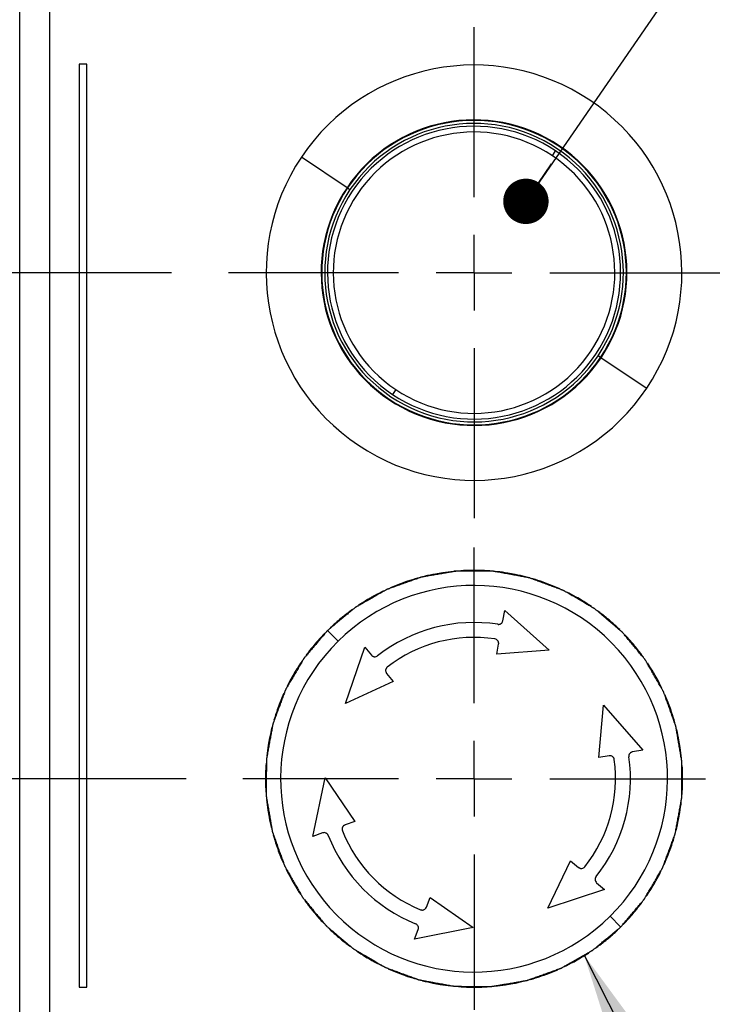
# Model space of a CAD drawing. Header units: millimetres. Extents: x 0 to 838, y 0 to 648.
# Tile 4 of 59: x 124 to 172, y 143 to 209. Entities that reach past the tile are written whole.
import ezdxf

# ---------------------------------------------------------------- set-up
doc = ezdxf.new("R2010")
doc.units = ezdxf.units.MM
doc.header["$LTSCALE"] = 3
doc.linetypes.add('CENTERX2', pattern=[20.32, 12.7, -2.54, 2.54, -2.54])
doc.layers.add('CENTER', color=40, linetype='CENTERX2')
doc.layers.add('DIMENSIONS', color=140, linetype='Continuous', lineweight=25)
doc.styles.add('SLDTEXTSTYLE0', font='TXT', dxfattribs={"width": 0.7})
doc.dimstyles.new('SLDDIMSTYLE0', dxfattribs={"dimtxt": 6.474023, "dimasz": 9.906, "dimexe": 0, "dimexo": 0.0625, "dimgap": 1.618506, "dimtad": 0, "dimtih": 1, "dimtoh": 1, "dimdec": 1, "dimrnd": 1e-09, "dimzin": 4, "dimdsep": 46, "dimtxsty": 'SLDTEXTSTYLE0', "dimsah": 1, "dimcen": 0.09, "dimadec": 0, "dimazin": 1, "dimtfac": 1, "dimtdec": 1, "dimtofl": 0, "dimtmove": 0, "dimatfit": 3, "dimfxl": 0, "dimfrac": 2, "dimtolj": 1, "dimtzin": 12, "dimarcsym": 0})
doc.dimstyles.new('SLDDIMSTYLE3', dxfattribs={"dimtxt": 6.474023, "dimasz": 9.906, "dimexe": 0, "dimexo": 0.0625, "dimgap": 1.618506, "dimtad": 0, "dimtih": 1, "dimtoh": 1, "dimdec": 1, "dimrnd": 1e-09, "dimzin": 12, "dimdsep": 46, "dimtxsty": 'SLDTEXTSTYLE0', "dimsah": 1, "dimcen": 0.09, "dimadec": 0, "dimazin": 3, "dimtfac": 1, "dimtdec": 1, "dimtmove": 0, "dimatfit": 0, "dimfxl": 0, "dimfrac": 2, "dimtolj": 1, "dimtzin": 12, "dimarcsym": 0})
doc.dimstyles.new('SLDDIMSTYLE6', dxfattribs={"dimtxt": 0.18, "dimasz": 9.906, "dimexe": 0, "dimexo": 0.0625, "dimgap": 0, "dimtad": 0, "dimtih": 1, "dimtoh": 1, "dimdec": 0, "dimrnd": 1e-09, "dimzin": 0, "dimdsep": 46, "dimtxsty": 'Standard', "dimsah": 1, "dimcen": 0.09, "dimadec": 0, "dimazin": 0, "dimtfac": 9.906, "dimtdec": 0, "dimtofl": 0, "dimtmove": 0, "dimatfit": 3, "dimfxl": 0, "dimfrac": 2, "dimtolj": 1, "dimtzin": 0, "dimarcsym": 0})

# ---------------------------------------------------------------- blocks, each defined once
blk = doc.blocks.new('_D')
at = {"layer": 'DIMENSIONS'}
for p, q in [((151.344, 358.902), (31.785, 358.902)), ((41.31, 358.902), (41.31, 250.611)), ((31.691, 238.872), (29.517, 238.872)), ((29.517, 238.872), (29.517, 228.583)), ((50.93, 238.872), (53.104, 238.872)), ((53.104, 238.872), (53.104, 228.583)), ((29.517, 228.583), (31.691, 228.583)), ((53.104, 228.583), (50.93, 228.583)), ((41.31, 112.902), (41.31, 227.134)), ((136.576, 112.902), (31.785, 112.902))]:
    blk.add_line(p, q, dxfattribs=at)
for points in [[(41.31, 358.902), (39.786, 348.996), (42.834, 348.996)], [(41.31, 112.902), (42.834, 122.808), (39.786, 122.808)]]:
    blk.add_solid(points, dxfattribs=at)
at = {"layer": 'DIMENSIONS', "char_height": 6.35, "attachment_point": 1, "style": 'SLDTEXTSTYLE0'}
for s, insert in [('246.0', (28.999, 248.507)), ('9.69', (31.691, 236.768))]:
    blk.add_mtext(s, dxfattribs=dict(at, insert=insert))
blk = doc.blocks.new('_D_4')
at = {"layer": 'DIMENSIONS'}
for p, q in [((122.576, 357.402), (66.825, 357.402)), ((76.35, 357.402), (76.35, 250.611)), ((66.73, 238.872), (64.557, 238.872)), ((64.557, 238.872), (64.557, 228.583)), ((85.969, 238.872), (88.143, 238.872)), ((88.143, 238.872), (88.143, 228.583)), ((64.557, 228.583), (66.73, 228.583)), ((88.143, 228.583), (85.969, 228.583)), ((76.35, 127.402), (76.35, 227.134)), ((127.576, 127.402), (66.825, 127.402))]:
    blk.add_line(p, q, dxfattribs=at)
for points in [[(76.35, 357.402), (74.826, 347.496), (77.874, 347.496)], [(76.35, 127.402), (77.874, 137.308), (74.826, 137.308)]]:
    blk.add_solid(points, dxfattribs=at)
at = {"layer": 'DIMENSIONS', "char_height": 6.35, "attachment_point": 1, "style": 'SLDTEXTSTYLE0'}
for s, insert in [('230.0', (64.038, 248.507)), ('9.06', (66.73, 236.768))]:
    blk.add_mtext(s, dxfattribs=dict(at, insert=insert))
blk = doc.blocks.new('_D_7')
at = {"layer": 'DIMENSIONS'}
for p, q in [((96.037, 157.902), (96.037, 176.952)), ((135.549, 157.902), (86.512, 157.902)), ((86.418, 143.054), (84.244, 143.054)), ((84.244, 143.054), (84.244, 132.765)), ((105.656, 143.054), (107.83, 143.054)), ((107.83, 143.054), (107.83, 132.765)), ((84.244, 132.765), (86.418, 132.765)), ((107.83, 132.765), (105.656, 132.765)), ((127.576, 127.402), (86.512, 127.402)), ((96.037, 127.402), (96.037, 108.352))]:
    blk.add_line(p, q, dxfattribs=at)
for points in [[(96.037, 157.902), (97.561, 167.808), (94.513, 167.808)], [(96.037, 127.402), (94.513, 117.496), (97.561, 117.496)]]:
    blk.add_solid(points, dxfattribs=at)
at = {"layer": 'DIMENSIONS', "char_height": 6.35, "attachment_point": 1, "style": 'SLDTEXTSTYLE0'}
for s, insert in [('30.5', (86.418, 152.689)), ('1.20', (86.418, 140.95))]:
    blk.add_mtext(s, dxfattribs=dict(at, insert=insert))
blk = doc.blocks.new('_D_8')
at = {"layer": 'DIMENSIONS'}
for p, q in [((49.994, 202.637), (47.82, 202.637)), ((47.82, 202.637), (47.82, 192.347)), ((69.232, 202.637), (71.406, 202.637)), ((71.406, 202.637), (71.406, 192.347)), ((80.904, 202.637), (96.037, 202.637)), ((96.037, 202.637), (96.037, 191.902)), ((47.82, 192.347), (49.994, 192.347)), ((71.406, 192.347), (69.232, 192.347)), ((134.586, 191.902), (86.512, 191.902)), ((96.037, 157.902), (96.037, 191.902)), ((135.549, 157.902), (86.512, 157.902))]:
    blk.add_line(p, q, dxfattribs=at)
for points in [[(96.037, 191.902), (94.513, 181.996), (97.561, 181.996)], [(96.037, 157.902), (97.561, 167.808), (94.513, 167.808)]]:
    blk.add_solid(points, dxfattribs=at)
at = {"layer": 'DIMENSIONS', "char_height": 6.35, "attachment_point": 1, "style": 'SLDTEXTSTYLE0'}
for s, insert in [('34.0', (49.994, 212.272)), ('1.34', (49.994, 200.533))]:
    blk.add_mtext(s, dxfattribs=dict(at, insert=insert))
blk = doc.blocks.new('_Dot')
at = {"color": 0, "linetype": 'ByBlock', "lineweight": -2}
blk.add_line((-0.5, 0), (-1, 0), dxfattribs=at)
at = {"color": 0, "linetype": 'ByBlock', "const_width": 0.5}
blk.add_lwpolyline([(-0.25, 0, 1), (0.25, 0, 1)], format="xyb", close=True, dxfattribs=at)
blk = doc.blocks.new('SW_CENTERMARKSYMBOL_0')
at = {"layer": 'CENTER', "color": 0}
for p, q in [((0, 5.08), (0, 16.49)), ((0, 0), (0, 2.54)), ((-5.08, 0), (-16.49, 0)), ((0, 0), (-2.54, 0)), ((0, 0), (0, -2.54)), ((0, 0), (2.54, 0)), ((5.08, 0), (16.49, 0)), ((0, -5.08), (0, -16.49))]:
    blk.add_line(p, q, dxfattribs=at)
blk = doc.blocks.new('SW_CENTERMARKSYMBOL_3')
at = {"layer": 'CENTER', "color": 0}
for p, q in [((0, 5.08), (0, 15.527)), ((0, 0), (0, 2.54)), ((-5.08, 0), (-15.527, 0)), ((0, 0), (-2.54, 0)), ((0, 0), (0, -2.54)), ((0, 0), (2.54, 0)), ((5.08, 0), (15.527, 0)), ((0, -5.08), (0, -15.527))]:
    blk.add_line(p, q, dxfattribs=at)

msp = doc.modelspace()

# ---------------------------------------------------------------- linework, layer by layer
for p, q in [((124.385736, 137.902492), (124.385736, 209.402492)), ((126.385736, 209.402492), (126.385736, 137.902492)), ((128.885736, 205.902492), (128.385736, 205.902492)), ((128.385736, 205.902492), (128.385736, 143.902492)), ((128.885736, 143.902492), (128.885736, 205.902492)), ((160.143543, 199.754751), (160.359154, 200.076755)), ((146.357409, 197.612989), (143.294306, 199.664016)), ((146.389509, 197.591494), (146.555694, 197.480218)), ((163.381964, 186.21349), (163.215778, 186.324766)), ((163.414064, 186.191996), (166.477166, 184.140968)), ((149.62793, 184.050233), (149.412319, 183.728229)), ((156.821817, 168.523302), (156.948099, 169.216053)), ((156.948099, 169.216053), (159.935695, 166.53371)), ((145.755749, 167.138608), (145.04361, 167.859025)), ((146.254519, 162.952451), (147.544707, 166.754571)), ((147.544707, 166.754571), (147.994213, 166.212541)), ((156.410092, 166.264689), (156.534749, 166.948528)), ((159.935695, 166.53371), (156.410092, 166.264689)), ((149.016036, 164.980389), (149.459758, 164.445333)), ((149.459758, 164.445333), (146.254519, 162.952451)), ((163.264992, 159.330107), (163.574738, 162.852366)), ((163.574738, 162.852366), (166.222376, 159.833971)), ((163.950225, 159.446853), (163.264992, 159.330107)), ((166.222376, 159.833971), (165.528211, 159.715702)), ((144.056724, 154.031771), (144.885903, 157.960276)), ((144.885903, 157.960276), (146.881684, 155.041524)), ((146.881684, 155.041524), (146.227133, 154.807562)), ((144.719805, 154.268782), (144.056724, 154.031771)), ((159.83561, 149.213491), (161.365434, 152.401263)), ((161.365434, 152.401263), (161.895326, 151.951387)), ((163.115587, 150.915393), (163.652386, 150.459653)), ((163.652386, 150.459653), (159.83561, 149.213491)), ((151.690948, 149.280235), (151.932459, 149.932037)), ((151.932459, 149.932037), (154.827952, 147.902659)), ((164.015724, 148.666376), (164.727863, 147.945959)), ((154.827952, 147.902659), (150.890126, 147.118935)), ((150.890126, 147.118935), (151.134785, 147.779234)), ((128.385736, 143.902492), (128.885736, 143.902492))]:
    msp.add_line(p, q)
for centre, radius, start, end in [((154.885736, 191.902492), 13.95, 326.19406857, 146.19406857), ((154.885736, 191.902492), 10.263632, 326.19406857, 146.19406857), ((154.885736, 191.902492), 10.225, 326.19406857, 146.19406857), ((154.885736, 191.902492), 10.025, 326.19406857, 146.19406857), ((154.885736, 191.902492), 9.837524, 56.19406857, 236.19406857), ((154.885736, 191.902492), 9.45, 56.19406857, 236.19406857), ((154.885736, 191.902492), 9.837524, 236.19406857, 56.19406857), ((154.885736, 191.902492), 13.95, 146.19406857, 326.19406857), ((154.885736, 191.902492), 9.45, 236.19406857, 56.19406857), ((154.885736, 191.902492), 10.263632, 146.19406857, 326.19406857), ((154.885736, 191.902492), 10.225, 146.19406857, 326.19406857), ((154.885736, 191.902492), 10.025, 146.19406857, 326.19406857), ((154.885736, 157.902492), 14, 105.69211221, 108.6457256), ((154.885736, 157.902492), 14, 100.69211221, 103.6457256), ((154.885736, 157.902492), 14, 98.6457256, 100.69211221), ((154.885736, 157.902492), 14, 95.69211221, 98.6457256), ((154.885736, 157.902492), 14, 94.66891891, 95.69211221), ((154.885736, 157.902492), 14, 90.69211221, 93.6457256), ((154.885736, 157.902492), 14, 88.6457256, 90.69211221), ((154.885736, 157.902492), 14, 85.69211221, 88.6457256), ((154.885736, 157.902492), 14, 80.69211221, 83.6457256), ((154.885736, 157.902492), 14, 78.6457256, 80.69211221), ((154.885736, 157.902492), 14, 75.69211221, 78.6457256), ((154.885736, 157.902492), 14, 70.69211221, 73.6457256), ((154.885736, 157.902492), 12.987013, 314.66891891, 134.66891891), ((154.885736, 157.902492), 14, 110.69211221, 113.6457256), ((154.885736, 157.902492), 14, 108.6457256, 110.69211221), ((154.885736, 157.902492), 14, 68.6457256, 70.69211221), ((154.885736, 157.902492), 14, 65.69211221, 68.6457256), ((154.885736, 157.902492), 14, 119.66891891, 120.69211221), ((154.885736, 157.902492), 14, 118.6457256, 119.66891891), ((154.885736, 157.902492), 14, 115.69211221, 118.6457256), ((154.885736, 157.902492), 14, 60.69211221, 63.6457256), ((154.885736, 157.902492), 14, 58.6457256, 60.69211221), ((154.885736, 157.902492), 14, 120.69211221, 123.6457256), ((154.885736, 157.902492), 14, 55.69211221, 58.6457256), ((154.885736, 157.902492), 14, 128.6457256, 130.69211221), ((154.885736, 157.902492), 14, 125.69211221, 128.6457256), ((154.885736, 157.902492), 14, 50.69211221, 53.6457256), ((154.885736, 157.902492), 14, 48.6457256, 50.69211221), ((154.885736, 157.902492), 14, 130.69211221, 133.6457256), ((154.885736, 157.902492), 10.5, 81.26067308, 128.07716473), ((154.885736, 157.902492), 14, 45.69211221, 48.6457256), ((154.885736, 157.902492), 14, 135.69211221, 138.6457256), ((154.885736, 157.902492), 9.5, 81.53759081, 127.800247), ((154.885736, 157.902492), 14, 40.69211221, 43.6457256), ((154.885736, 157.902492), 12.987013, 134.66891891, 314.66891891), ((154.885736, 157.902492), 14, 140.69211221, 143.6457256), ((154.885736, 157.902492), 14, 138.6457256, 140.69211221), ((154.885736, 157.902492), 14, 38.6457256, 40.69211221), ((154.885736, 157.902492), 14, 35.69211221, 38.6457256), ((154.885736, 157.902492), 14, 145.69211221, 148.6457256), ((154.885736, 157.902492), 14, 30.69211221, 33.6457256), ((154.885736, 157.902492), 14, 150.69211221, 153.6457256), ((154.885736, 157.902492), 14, 148.6457256, 150.69211221), ((154.885736, 157.902492), 14, 28.6457256, 30.69211221), ((154.885736, 157.902492), 14, 25.69211221, 28.6457256), ((154.885736, 157.902492), 14, 155.69211221, 158.6457256), ((154.885736, 157.902492), 14, 20.69211221, 23.6457256), ((154.885736, 157.902492), 14, 158.6457256, 160.69211221), ((154.885736, 157.902492), 14, 18.6457256, 20.69211221), ((154.885736, 157.902492), 14, 160.69211221, 163.6457256), ((154.885736, 157.902492), 14, 15.69211221, 18.6457256), ((154.885736, 157.902492), 14, 165.69211221, 168.6457256), ((154.885736, 157.902492), 14, 10.69211221, 13.6457256), ((154.885736, 157.902492), 14, 170.69211221, 173.6457256), ((154.885736, 157.902492), 14, 168.6457256, 170.69211221), ((154.885736, 157.902492), 14, 8.6457256, 10.69211221), ((154.885736, 157.902492), 14, 5.69211221, 8.6457256), ((154.885736, 157.902492), 14, 175.69211221, 178.6457256), ((154.885736, 157.902492), 9.5, 321.53759081, 7.800247), ((154.885736, 157.902492), 10.5, 321.26067308, 8.07716473), ((154.885736, 157.902492), 14, 0.69211221, 3.6457256), ((154.885736, 157.902492), 14, 178.6457256, 180.69211221), ((154.885736, 157.902492), 14, 180.69211221, 183.6457256), ((154.885736, 157.902492), 14, 355.69211221, 358.6457256), ((154.885736, 157.902492), 14, 358.6457256, 0.69211221), ((154.885736, 157.902492), 14, 185.69211221, 188.6457256), ((154.885736, 157.902492), 14, 350.69211221, 353.6457256), ((154.885736, 157.902492), 14, 188.6457256, 190.69211221), ((154.885736, 157.902492), 14, 348.6457256, 350.69211221), ((154.885736, 157.902492), 14, 190.69211221, 193.6457256), ((154.885736, 157.902492), 14, 345.69211221, 348.6457256), ((154.885736, 157.902492), 9.5, 201.53759081, 247.800247), ((154.885736, 157.902492), 14, 195.69211221, 198.6457256), ((154.885736, 157.902492), 10.5, 201.26067308, 248.07716473), ((154.885736, 157.902492), 14, 340.69211221, 343.6457256), ((154.885736, 157.902492), 14, 198.6457256, 200.69211221), ((154.885736, 157.902492), 14, 200.69211221, 203.6457256), ((154.885736, 157.902492), 14, 335.69211221, 338.6457256), ((154.885736, 157.902492), 14, 338.6457256, 340.69211221), ((154.885736, 157.902492), 14, 205.69211221, 208.6457256), ((154.885736, 157.902492), 14, 330.69211221, 333.6457256), ((154.885736, 157.902492), 14, 208.6457256, 210.69211221), ((154.885736, 157.902492), 14, 328.6457256, 330.69211221), ((154.885736, 157.902492), 14, 210.69211221, 213.6457256), ((154.885736, 157.902492), 14, 325.69211221, 328.6457256), ((154.885736, 157.902492), 14, 215.69211221, 218.6457256), ((154.885736, 157.902492), 14, 320.69211221, 323.6457256), ((154.885736, 157.902492), 14, 218.6457256, 220.69211221), ((154.885736, 157.902492), 14, 318.6457256, 320.69211221), ((154.885736, 157.902492), 14, 220.69211221, 223.6457256), ((154.885736, 157.902492), 14, 315.69211221, 318.6457256), ((154.885736, 157.902492), 14, 225.69211221, 228.6457256), ((154.885736, 157.902492), 14, 310.69211221, 313.6457256), ((154.885736, 157.902492), 14, 228.6457256, 230.69211221), ((154.885736, 157.902492), 14, 230.69211221, 233.6457256), ((154.885736, 157.902492), 14, 305.69211221, 308.6457256), ((154.885736, 157.902492), 14, 308.6457256, 310.69211221), ((154.885736, 157.902492), 14, 235.69211221, 238.6457256), ((154.885736, 157.902492), 14, 300.69211221, 303.6457256), ((154.885736, 157.902492), 14, 238.6457256, 240.69211221), ((154.885736, 157.902492), 14, 240.69211221, 243.6457256), ((154.885736, 157.902492), 14, 295.69211221, 298.6457256), ((154.885736, 157.902492), 14, 298.6457256, 300.69211221), ((154.885736, 157.902492), 14, 245.69211221, 248.6457256), ((154.885736, 157.902492), 14, 248.6457256, 250.69211221), ((154.885736, 157.902492), 14, 290.69211221, 293.6457256), ((154.885736, 157.902492), 14, 250.69211221, 253.6457256), ((154.885736, 157.902492), 14, 255.69211221, 258.6457256), ((154.885736, 157.902492), 14, 280.69211221, 283.6457256), ((154.885736, 157.902492), 14, 285.69211221, 288.6457256), ((154.885736, 157.902492), 14, 288.6457256, 290.69211221), ((154.885736, 157.902492), 14, 258.6457256, 260.69211221), ((154.885736, 157.902492), 14, 260.69211221, 263.6457256), ((154.885736, 157.902492), 14, 265.69211221, 268.6457256), ((154.885736, 157.902492), 14, 268.6457256, 270.69211221), ((154.885736, 157.902492), 14, 270.69211221, 273.6457256), ((154.885736, 157.902492), 14, 275.69211221, 278.6457256), ((154.885736, 157.902492), 14, 278.6457256, 280.69211221)]:
    msp.add_arc(centre, radius, start, end)
for points, knots in [([(151.340472, 171.446166), (151.339513, 171.445822), (151.337537, 171.445113), (151.321839, 171.439496), (151.297365, 171.430752), (151.259015, 171.416985), (151.202008, 171.396625), (151.111319, 171.364272), (150.98566, 171.319282), (150.78461, 171.247538), (150.516797, 171.151529), (150.190875, 171.035378), (149.865418, 170.918671), (149.5975, 170.823182), (149.396986, 170.751451), (149.271657, 170.706702), (149.180944, 170.674271), (149.119978, 170.652476), (149.076362, 170.636865), (149.047908, 170.626696), (149.044242, 170.625396), (149.042498, 170.624778)], [0, 0, 0, 0, 0.013604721, 0.0280499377, 0.0441717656, 0.0625781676, 0.0909302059, 0.1254091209, 0.1821628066, 0.2482047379, 0.369138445, 0.5001889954, 0.631523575, 0.7521870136, 0.8181103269, 0.8747916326, 0.9089209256, 0.9379920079, 0.9616790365, 0.9817714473, 1, 1, 1, 1]), ([(153.746166, 171.856036), (153.745163, 171.855863), (153.743094, 171.855508), (153.726659, 171.852703), (153.701038, 171.848342), (153.66088, 171.841443), (153.601203, 171.831292), (153.506274, 171.815178), (153.374712, 171.792692), (153.164258, 171.75695), (152.883842, 171.708904), (152.542702, 171.651114), (152.201924, 171.592695), (151.921495, 171.54518), (151.711571, 171.509358), (151.580375, 171.487052), (151.485409, 171.470866), (151.421584, 171.459989), (151.37592, 171.452188), (151.346133, 171.447115), (151.342296, 171.446472), (151.340472, 171.446166)], [0, 0, 0, 0, 0.013604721, 0.028049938, 0.044171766, 0.062578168, 0.090930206, 0.125409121, 0.182162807, 0.248204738, 0.369138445, 0.500188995, 0.631523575, 0.752187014, 0.818110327, 0.874791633, 0.908920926, 0.937992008, 0.961679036, 0.981771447, 1, 1, 1, 1]), ([(156.186486, 171.841934), (156.185468, 171.841939), (156.183369, 171.841948), (156.166697, 171.84204), (156.140708, 171.842193), (156.099962, 171.842374), (156.039429, 171.842739), (155.943144, 171.843354), (155.809676, 171.844055), (155.596213, 171.845401), (155.311713, 171.846779), (154.965721, 171.849105), (154.619976, 171.850749), (154.335556, 171.852652), (154.122601, 171.853827), (153.989525, 171.854642), (153.893191, 171.855193), (153.828447, 171.855563), (153.782122, 171.855811), (153.751906, 171.855987), (153.748017, 171.85602), (153.746166, 171.856036)], [0, 0, 0, 0, 0.013604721, 0.028049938, 0.044171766, 0.062578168, 0.090930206, 0.125409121, 0.182162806, 0.248204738, 0.369138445, 0.500188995, 0.631523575, 0.752187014, 0.818110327, 0.874791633, 0.908920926, 0.937992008, 0.961679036, 0.981771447, 1, 1, 1, 1]), ([(158.587284, 171.40429), (158.586282, 171.404471), (158.584216, 171.404845), (158.567813, 171.40783), (158.542246, 171.412495), (158.50215, 171.419747), (158.4426, 171.430618), (158.347885, 171.447944), (158.216566, 171.471811), (158.00658, 171.510204), (157.726642, 171.560964), (157.38631, 171.623335), (157.046103, 171.684993), (156.766334, 171.736256), (156.556819, 171.774392), (156.425906, 171.798303), (156.331131, 171.815573), (156.267435, 171.827181), (156.221857, 171.835469), (156.192131, 171.84089), (156.188306, 171.841598), (156.186486, 171.841934)], [0, 0, 0, 0, 0.013604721, 0.028049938, 0.044171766, 0.062578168, 0.090930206, 0.125409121, 0.182162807, 0.248204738, 0.369138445, 0.500188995, 0.631523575, 0.752187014, 0.818110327, 0.874791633, 0.908920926, 0.937992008, 0.961679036, 0.981771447, 1, 1, 1, 1]), ([(160.875612, 170.5564), (160.874656, 170.556753), (160.872687, 170.55748), (160.857051, 170.563268), (160.832682, 170.572301), (160.794455, 170.586406), (160.737698, 170.607453), (160.64743, 170.640963), (160.522251, 170.68727), (160.322121, 170.761544), (160.055251, 170.860143), (159.73092, 170.980665), (159.406588, 171.100462), (159.139972, 171.199528), (158.940261, 171.273467), (158.815489, 171.319746), (158.725153, 171.353212), (158.664441, 171.375704), (158.620995, 171.391781), (158.592661, 171.402281), (158.589017, 171.403643), (158.587284, 171.40429)], [0, 0, 0, 0, 0.013604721, 0.028049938, 0.044171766, 0.062578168, 0.090930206, 0.125409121, 0.182162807, 0.248204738, 0.369138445, 0.500188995, 0.631523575, 0.752187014, 0.818110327, 0.874791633, 0.908920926, 0.937992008, 0.961679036, 0.981771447, 1, 1, 1, 1]), ([(149.042498, 170.624778), (149.041614, 170.624273), (149.039791, 170.623231), (149.025307, 170.614975), (149.002723, 170.602113), (148.967346, 170.581896), (148.91474, 170.551946), (148.831047, 170.504337), (148.71511, 170.438209), (148.529572, 170.332644), (148.2825, 170.191588), (147.981699, 170.020606), (147.681452, 169.849157), (147.434186, 169.708595), (147.249174, 169.603135), (147.13352, 169.537302), (147.049817, 169.489612), (146.993561, 169.457562), (146.953319, 169.434614), (146.927063, 169.419658), (146.923678, 169.417742), (146.922068, 169.416831)], [0, 0, 0, 0, 0.013604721, 0.028049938, 0.044171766, 0.062578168, 0.090930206, 0.125409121, 0.182162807, 0.248204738, 0.369138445, 0.500188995, 0.631523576, 0.752187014, 0.818110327, 0.874791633, 0.908920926, 0.937992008, 0.961679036, 0.981771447, 1, 1, 1, 1]), ([(162.98194, 169.324028), (162.981061, 169.324541), (162.979247, 169.325599), (162.964854, 169.334014), (162.942424, 169.347142), (162.907227, 169.367671), (162.854987, 169.398253), (162.771909, 169.446929), (162.656673, 169.51427), (162.472481, 169.622167), (162.226787, 169.765611), (161.928312, 169.940621), (161.629709, 170.114918), (161.384346, 170.258776), (161.200509, 170.366271), (161.085669, 170.433514), (161.002517, 170.482158), (160.946633, 170.514851), (160.906638, 170.538228), (160.880558, 170.553489), (160.877206, 170.555462), (160.875612, 170.5564)], [0, 0, 0, 0, 0.013604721, 0.028049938, 0.044171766, 0.062578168, 0.090930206, 0.125409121, 0.182162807, 0.248204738, 0.369138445, 0.500188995, 0.631523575, 0.752187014, 0.818110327, 0.874791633, 0.908920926, 0.937992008, 0.961679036, 0.981771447, 1, 1, 1, 1]), ([(146.922068, 169.416831), (146.921285, 169.416179), (146.919671, 169.414837), (146.90684, 169.404191), (146.886833, 169.387603), (146.855504, 169.36155), (146.808899, 169.32292), (146.734744, 169.261501), (146.632051, 169.176245), (146.467669, 169.040066), (146.2488, 168.858241), (145.899419, 168.568899), (145.54838, 168.277556), (145.273872, 168.049998), (145.158948, 167.954677), (145.103221, 167.908467), (145.058688, 167.871483), (145.043508, 167.858892), (145.043605, 167.859019), (145.04361, 167.859025)], [0, 0, 0, 0, 0.013614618, 0.028070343, 0.044203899, 0.062623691, 0.090996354, 0.125500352, 0.182295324, 0.248385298, 0.36940698, 0.500552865, 0.751568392, 0.87370878, 0.907938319, 0.936744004, 0.971105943, 0.998495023, 1, 1, 1, 1]), ([(164.842269, 167.744618), (164.841492, 167.745276), (164.83989, 167.746633), (164.827177, 167.75742), (164.807367, 167.774243), (164.77627, 167.800572), (164.730134, 167.839761), (164.656771, 167.902124), (164.554979, 167.988452), (164.392322, 168.126695), (164.175269, 168.310623), (163.911718, 168.534804), (163.647919, 168.758305), (163.431264, 168.942584), (163.268886, 169.080369), (163.167467, 169.166532), (163.094025, 169.228877), (163.044667, 169.270777), (163.00934, 169.300744), (162.986306, 169.320302), (162.983347, 169.322827), (162.98194, 169.324028)], [0, 0, 0, 0, 0.013604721, 0.028049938, 0.044171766, 0.062578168, 0.090930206, 0.125409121, 0.182162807, 0.248204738, 0.369138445, 0.500188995, 0.631523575, 0.752187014, 0.818110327, 0.874791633, 0.908920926, 0.937992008, 0.961679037, 0.981771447, 1, 1, 1, 1]), ([(156.481099, 168.280585), (156.495974, 168.278954), (156.526082, 168.275653), (156.572029, 168.279421), (156.617794, 168.289945), (156.66233, 168.308046), (156.717585, 168.341877), (156.78563, 168.408226), (156.808592, 168.481246), (156.821817, 168.523302)], [0, 0, 0, 0, 0.095367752, 0.193025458, 0.29313343, 0.395840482, 0.501284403, 0.712762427, 1, 1, 1, 1]), ([(145.04361, 167.859025), (145.04361, 167.859025), (145.043612, 167.859027), (145.032352, 167.845719), (144.995091, 167.801881), (144.94849, 167.746996), (144.886054, 167.673463), (144.799986, 167.572027), (144.587905, 167.322256), (144.324239, 167.011876), (144.030554, 166.665489), (143.846207, 166.448729), (143.708133, 166.285929), (143.621702, 166.184233), (143.559445, 166.110809), (143.517513, 166.061403), (143.487766, 166.026447), (143.467993, 166.003149), (143.46542, 166.000128), (143.4642, 165.998696)], [0, 0, 0, 0, 0.000030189, 0.027769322, 0.061809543, 0.090868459, 0.125053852, 0.181743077, 0.247742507, 0.49955877, 0.630669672, 0.751716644, 0.817772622, 0.874596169, 0.909066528, 0.937470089, 0.961468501, 0.981739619, 1, 1, 1, 1]), ([(166.400075, 165.866161), (166.399424, 165.866943), (166.398081, 165.868558), (166.387435, 165.881388), (166.370847, 165.901396), (166.344794, 165.932724), (166.306164, 165.97933), (166.244745, 166.053485), (166.15949, 166.156177), (166.023309, 166.320565), (165.841493, 166.53939), (165.620875, 166.80593), (165.399893, 167.071844), (165.21853, 167.290945), (165.082545, 167.454833), (164.997629, 167.557299), (164.936129, 167.631449), (164.894797, 167.681284), (164.865209, 167.71693), (164.845922, 167.74019), (164.843447, 167.743191), (164.842269, 167.744618)], [0, 0, 0, 0, 0.0136047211, 0.0280499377, 0.0441717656, 0.0625781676, 0.0909302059, 0.1254091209, 0.1821628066, 0.248204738, 0.3691384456, 0.5001889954, 0.6315235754, 0.7521870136, 0.818110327, 0.8747916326, 0.9089209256, 0.9379920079, 0.9616790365, 0.9817714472, 1, 1, 1, 1]), ([(156.534749, 166.948528), (156.536994, 166.965551), (156.541277, 166.998025), (156.53761, 167.044891), (156.528628, 167.086041), (156.515796, 167.121197), (156.501104, 167.150428), (156.468202, 167.201979), (156.401005, 167.267652), (156.322005, 167.288816), (156.283761, 167.299062)], [0, 0, 0, 0, 0.108616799, 0.207195, 0.295733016, 0.374231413, 0.442693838, 0.501128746, 0.758497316, 1, 1, 1, 1]), ([(147.994213, 166.212541), (148.007035, 166.198677), (148.031424, 166.172307), (148.074091, 166.143435), (148.115452, 166.123688), (148.15414, 166.111749), (148.21759, 166.100662), (148.310457, 166.106211), (148.377597, 166.147749), (148.410153, 166.167891)], [0, 0, 0, 0, 0.124739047, 0.237263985, 0.33758086, 0.425702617, 0.501652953, 0.758350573, 1, 1, 1, 1]), ([(143.4642, 165.998696), (143.463687, 165.997816), (143.46263, 165.996003), (143.454214, 165.98161), (143.441087, 165.95918), (143.420558, 165.923983), (143.389975, 165.871743), (143.341299, 165.788665), (143.273959, 165.673429), (143.166061, 165.489237), (143.022618, 165.243543), (142.847608, 164.945068), (142.673311, 164.646465), (142.529453, 164.401102), (142.421958, 164.217265), (142.354715, 164.102425), (142.306071, 164.019273), (142.273378, 163.963388), (142.250001, 163.923394), (142.23474, 163.897314), (142.232767, 163.893962), (142.231828, 163.892368)], [0, 0, 0, 0, 0.013604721, 0.028049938, 0.044171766, 0.062578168, 0.090930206, 0.125409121, 0.182162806, 0.248204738, 0.369138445, 0.500188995, 0.631523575, 0.752187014, 0.818110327, 0.874791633, 0.908920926, 0.937992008, 0.961679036, 0.981771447, 1, 1, 1, 1]), ([(149.063087, 165.40894), (149.051325, 165.398944), (149.027501, 165.378697), (148.997942, 165.341327), (148.973785, 165.299143), (148.956486, 165.25238), (148.944318, 165.187287), (148.948475, 165.088351), (148.990991, 165.020411), (149.016036, 164.980389)], [0, 0, 0, 0, 0.095144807, 0.1927119, 0.29282313, 0.395591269, 0.50112054, 0.70612442, 1, 1, 1, 1]), ([(167.608022, 163.745731), (167.607517, 163.746615), (167.606476, 163.748438), (167.598219, 163.762922), (167.585357, 163.785506), (167.565141, 163.820883), (167.53519, 163.873488), (167.487581, 163.957182), (167.421453, 164.073118), (167.315888, 164.258656), (167.174832, 164.505729), (167.00385, 164.80653), (166.832401, 165.106776), (166.691839, 165.354043), (166.586379, 165.539054), (166.520547, 165.654709), (166.472857, 165.738412), (166.440806, 165.794667), (166.417858, 165.834909), (166.402903, 165.861165), (166.400986, 165.86455), (166.400075, 165.866161)], [0, 0, 0, 0, 0.013604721, 0.028049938, 0.044171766, 0.062578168, 0.090930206, 0.125409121, 0.182162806, 0.248204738, 0.369138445, 0.500188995, 0.631523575, 0.752187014, 0.818110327, 0.874791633, 0.908920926, 0.937992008, 0.961679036, 0.981771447, 1, 1, 1, 1]), ([(142.231828, 163.892368), (142.231476, 163.891412), (142.230749, 163.889443), (142.224961, 163.873807), (142.215927, 163.849438), (142.201822, 163.811211), (142.180776, 163.754454), (142.147266, 163.664186), (142.100959, 163.539007), (142.026685, 163.338877), (141.928085, 163.072007), (141.807564, 162.747676), (141.687767, 162.423344), (141.588701, 162.156728), (141.514762, 161.957017), (141.468482, 161.832245), (141.435016, 161.741909), (141.412524, 161.681197), (141.396448, 161.63775), (141.385947, 161.609417), (141.384586, 161.605773), (141.383938, 161.60404)], [0, 0, 0, 0, 0.013604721, 0.028049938, 0.044171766, 0.062578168, 0.090930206, 0.125409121, 0.182162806, 0.248204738, 0.369138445, 0.500188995, 0.631523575, 0.752187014, 0.818110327, 0.874791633, 0.908920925, 0.937992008, 0.961679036, 0.981771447, 1, 1, 1, 1]), ([(168.42941, 161.447757), (168.429066, 161.448715), (168.428357, 161.450691), (168.422741, 161.466389), (168.413996, 161.490863), (168.40023, 161.529213), (168.379869, 161.586221), (168.347516, 161.67691), (168.302526, 161.802568), (168.230782, 162.003619), (168.134773, 162.271432), (168.018622, 162.597353), (167.901915, 162.922811), (167.806426, 163.190728), (167.734695, 163.391243), (167.689946, 163.516571), (167.657515, 163.607284), (167.63572, 163.668251), (167.620109, 163.711866), (167.60994, 163.74032), (167.608641, 163.743987), (167.608022, 163.745731)], [0, 0, 0, 0, 0.013604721, 0.028049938, 0.044171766, 0.062578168, 0.090930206, 0.125409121, 0.182162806, 0.248204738, 0.369138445, 0.500188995, 0.631523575, 0.752187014, 0.818110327, 0.874791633, 0.908920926, 0.937992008, 0.961679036, 0.981771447, 1, 1, 1, 1]), ([(141.383938, 161.60404), (141.383757, 161.603038), (141.383384, 161.600972), (141.380398, 161.584569), (141.375734, 161.559002), (141.368481, 161.518906), (141.35761, 161.459356), (141.340284, 161.364641), (141.316418, 161.233322), (141.278025, 161.023335), (141.227264, 160.743398), (141.164893, 160.403066), (141.103236, 160.062858), (141.051973, 159.78309), (141.013836, 159.573574), (140.989926, 159.442662), (140.972655, 159.347887), (140.961047, 159.284191), (140.952759, 159.238613), (140.947339, 159.208887), (140.946631, 159.205062), (140.946294, 159.203242)], [0, 0, 0, 0, 0.013604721, 0.028049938, 0.044171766, 0.062578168, 0.090930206, 0.125409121, 0.182162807, 0.248204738, 0.369138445, 0.500188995, 0.631523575, 0.752187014, 0.818110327, 0.874791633, 0.908920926, 0.937992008, 0.961679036, 0.981771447, 1, 1, 1, 1]), ([(168.83928, 159.042062), (168.839108, 159.043066), (168.838752, 159.045135), (168.835947, 159.06157), (168.831586, 159.08719), (168.824688, 159.127348), (168.814536, 159.187025), (168.798422, 159.281954), (168.775936, 159.413516), (168.740194, 159.62397), (168.692149, 159.904387), (168.634358, 160.245526), (168.575939, 160.586305), (168.528424, 160.866734), (168.492602, 161.076658), (168.470296, 161.207853), (168.45411, 161.30282), (168.443233, 161.366644), (168.435432, 161.412308), (168.430359, 161.442096), (168.429716, 161.445932), (168.42941, 161.447757)], [0, 0, 0, 0, 0.013604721, 0.028049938, 0.044171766, 0.062578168, 0.090930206, 0.125409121, 0.182162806, 0.248204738, 0.369138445, 0.500188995, 0.631523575, 0.752187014, 0.818110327, 0.874791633, 0.908920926, 0.937992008, 0.961679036, 0.981771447, 1, 1, 1, 1]), ([(164.297835, 159.191831), (164.295059, 159.207016), (164.289435, 159.237781), (164.27184, 159.282086), (164.247359, 159.32413), (164.215459, 159.362529), (164.165091, 159.405633), (164.077327, 159.45141), (163.997306, 159.448541), (163.950225, 159.446853)], [0, 0, 0, 0, 0.095153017, 0.1927669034, 0.2929639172, 0.395857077, 0.5015507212, 0.7067325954, 1, 1, 1, 1]), ([(165.528211, 159.715702), (165.50976, 159.71152), (165.474673, 159.703568), (165.428283, 159.681001), (165.390493, 159.655013), (165.360832, 159.627462), (165.319496, 159.577985), (165.27797, 159.494801), (165.280399, 159.415949), (165.281574, 159.377812)], [0, 0, 0, 0, 0.124970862, 0.237643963, 0.338025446, 0.426128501, 0.501977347, 0.759133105, 1, 1, 1, 1]), ([(140.946294, 159.203242), (140.94629, 159.202224), (140.94628, 159.200125), (140.946189, 159.183452), (140.946035, 159.157464), (140.945855, 159.116718), (140.94549, 159.056185), (140.944874, 158.9599), (140.944174, 158.826432), (140.942828, 158.612968), (140.941449, 158.328469), (140.939124, 157.982477), (140.937479, 157.636731), (140.935576, 157.352312), (140.934401, 157.139357), (140.933587, 157.006281), (140.933036, 156.909947), (140.932665, 156.845203), (140.932418, 156.798878), (140.932241, 156.768662), (140.932208, 156.764772), (140.932193, 156.762922)], [0, 0, 0, 0, 0.013604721, 0.028049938, 0.044171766, 0.062578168, 0.090930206, 0.125409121, 0.182162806, 0.248204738, 0.369138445, 0.500188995, 0.631523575, 0.752187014, 0.818110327, 0.874791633, 0.908920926, 0.937992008, 0.961679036, 0.981771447, 1, 1, 1, 1]), ([(168.825179, 156.601742), (168.825183, 156.60276), (168.825192, 156.60486), (168.825284, 156.621532), (168.825438, 156.647521), (168.825618, 156.688267), (168.825983, 156.7488), (168.826598, 156.845085), (168.827299, 156.978553), (168.828645, 157.192016), (168.830023, 157.476515), (168.832349, 157.822507), (168.833993, 158.168253), (168.835897, 158.452673), (168.837072, 158.665628), (168.837886, 158.798703), (168.838437, 158.895038), (168.838808, 158.959781), (168.839055, 159.006106), (168.839231, 159.036322), (168.839264, 159.040212), (168.83928, 159.042062)], [0, 0, 0, 0, 0.013604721, 0.028049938, 0.044171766, 0.062578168, 0.090930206, 0.125409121, 0.182162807, 0.248204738, 0.369138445, 0.500188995, 0.631523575, 0.752187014, 0.818110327, 0.874791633, 0.908920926, 0.937992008, 0.961679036, 0.981771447, 1, 1, 1, 1]), ([(140.932193, 156.762922), (140.932365, 156.761919), (140.932721, 156.75985), (140.935525, 156.743415), (140.939887, 156.717794), (140.946785, 156.677636), (140.956937, 156.617959), (140.97305, 156.52303), (140.995537, 156.391468), (141.031279, 156.181014), (141.079324, 155.900598), (141.137115, 155.559458), (141.195534, 155.21868), (141.243048, 154.93825), (141.27887, 154.728327), (141.301177, 154.597131), (141.317363, 154.502165), (141.32824, 154.43834), (141.33604, 154.392676), (141.341114, 154.362889), (141.341757, 154.359052), (141.342063, 154.357227)], [0, 0, 0, 0, 0.013604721, 0.0280499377, 0.0441717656, 0.0625781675, 0.0909302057, 0.1254091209, 0.1821628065, 0.2482047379, 0.3691384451, 0.5001889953, 0.6315235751, 0.7521870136, 0.818110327, 0.8747916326, 0.9089209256, 0.9379920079, 0.9616790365, 0.9817714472, 1, 1, 1, 1]), ([(168.387534, 154.200945), (168.387715, 154.201947), (168.388089, 154.204013), (168.391074, 154.220416), (168.395739, 154.245983), (168.402991, 154.286078), (168.413863, 154.345628), (168.431189, 154.440344), (168.455055, 154.571662), (168.493448, 154.781649), (168.544208, 155.061587), (168.60658, 155.401918), (168.668237, 155.742126), (168.7195, 156.021894), (168.757636, 156.23141), (168.781547, 156.362323), (168.798818, 156.457098), (168.810425, 156.520793), (168.818713, 156.566371), (168.824134, 156.596098), (168.824842, 156.599923), (168.825179, 156.601742)], [0, 0, 0, 0, 0.013604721, 0.028049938, 0.044171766, 0.062578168, 0.090930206, 0.125409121, 0.182162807, 0.248204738, 0.369138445, 0.500188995, 0.631523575, 0.752187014, 0.818110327, 0.874791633, 0.908920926, 0.937992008, 0.961679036, 0.981771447, 1, 1, 1, 1]), ([(146.227133, 154.807562), (146.21126, 154.80099), (146.180982, 154.788455), (146.142212, 154.761829), (146.111056, 154.733455), (146.087022, 154.704744), (146.069053, 154.677386), (146.040885, 154.623116), (146.017645, 154.532117), (146.038809, 154.453158), (146.049056, 154.414932)], [0, 0, 0, 0, 0.1086695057, 0.2072953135, 0.2958758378, 0.3744116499, 0.4429064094, 0.5013685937, 0.7585988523, 1, 1, 1, 1]), ([(141.342063, 154.357227), (141.342407, 154.356269), (141.343116, 154.354293), (141.348732, 154.338595), (141.357476, 154.314121), (141.371243, 154.275771), (141.391604, 154.218764), (141.423957, 154.128075), (141.468947, 154.002416), (141.540691, 153.801366), (141.6367, 153.533553), (141.752851, 153.207631), (141.869558, 152.882174), (141.965047, 152.614256), (142.036777, 152.413742), (142.081527, 152.288413), (142.113957, 152.1977), (142.135753, 152.136734), (142.151364, 152.093118), (142.161533, 152.064664), (142.162832, 152.060998), (142.16345, 152.059254)], [0, 0, 0, 0, 0.013604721, 0.028049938, 0.044171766, 0.062578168, 0.090930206, 0.125409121, 0.182162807, 0.248204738, 0.369138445, 0.500188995, 0.631523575, 0.752187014, 0.818110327, 0.874791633, 0.908920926, 0.937992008, 0.961679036, 0.981771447, 1, 1, 1, 1]), ([(145.100363, 154.09507), (145.094338, 154.108768), (145.082143, 154.136493), (145.055906, 154.1744), (145.02391, 154.208772), (144.985965, 154.23829), (144.92904, 154.269228), (144.837558, 154.294981), (144.76284, 154.278357), (144.719805, 154.268782)], [0, 0, 0, 0, 0.095367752, 0.193025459, 0.29313343, 0.395840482, 0.501284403, 0.712762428, 1, 1, 1, 1]), ([(167.539645, 151.912617), (167.539997, 151.913572), (167.540724, 151.915542), (167.546512, 151.931177), (167.555545, 151.955546), (167.56965, 151.993773), (167.590697, 152.050531), (167.624207, 152.140799), (167.670514, 152.265978), (167.744788, 152.466107), (167.843387, 152.732978), (167.963909, 153.057308), (168.083706, 153.381641), (168.182772, 153.648257), (168.256711, 153.847967), (168.30299, 153.972739), (168.336456, 154.063075), (168.358949, 154.123788), (168.375025, 154.167234), (168.385526, 154.195568), (168.386887, 154.199211), (168.387534, 154.200945)], [0, 0, 0, 0, 0.013604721, 0.028049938, 0.044171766, 0.062578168, 0.090930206, 0.125409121, 0.182162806, 0.248204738, 0.369138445, 0.500188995, 0.631523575, 0.752187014, 0.818110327, 0.874791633, 0.908920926, 0.937992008, 0.961679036, 0.981771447, 1, 1, 1, 1]), ([(142.16345, 152.059254), (142.163955, 152.05837), (142.164997, 152.056547), (142.173254, 152.042063), (142.186115, 152.019479), (142.206332, 151.984102), (142.236282, 151.931496), (142.283892, 151.847803), (142.350019, 151.731866), (142.455585, 151.546328), (142.596641, 151.299256), (142.767623, 150.998455), (142.939072, 150.698208), (143.079633, 150.450942), (143.185093, 150.26593), (143.250926, 150.150276), (143.298616, 150.066572), (143.330667, 150.010317), (143.353615, 149.970075), (143.36857, 149.943819), (143.370487, 149.940434), (143.371398, 149.938824)], [0, 0, 0, 0, 0.013604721, 0.028049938, 0.044171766, 0.062578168, 0.090930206, 0.125409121, 0.182162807, 0.248204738, 0.369138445, 0.500188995, 0.631523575, 0.752187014, 0.818110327, 0.874791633, 0.908920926, 0.937992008, 0.961679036, 0.981771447, 1, 1, 1, 1]), ([(161.895326, 151.951387), (161.908957, 151.940924), (161.934969, 151.920957), (161.977464, 151.900678), (162.017708, 151.887869), (162.054727, 151.881414), (162.087582, 151.879563), (162.148686, 151.882422), (162.238892, 151.907908), (162.296505, 151.965571), (162.324392, 151.993482)], [0, 0, 0, 0, 0.10869098, 0.207422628, 0.296193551, 0.375004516, 0.443859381, 0.502766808, 0.759321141, 1, 1, 1, 1]), ([(166.307272, 149.806288), (166.307785, 149.807168), (166.308843, 149.808982), (166.317259, 149.823374), (166.330386, 149.845804), (166.350915, 149.881001), (166.381498, 149.933242), (166.430173, 150.01632), (166.497514, 150.131556), (166.605411, 150.315747), (166.748855, 150.561442), (166.923865, 150.859917), (167.098162, 151.158519), (167.24202, 151.403882), (167.349515, 151.587719), (167.416758, 151.702559), (167.465402, 151.785712), (167.498095, 151.841596), (167.521472, 151.88159), (167.536733, 151.90767), (167.538706, 151.911022), (167.539645, 151.912617)], [0, 0, 0, 0, 0.013604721, 0.028049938, 0.044171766, 0.062578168, 0.090930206, 0.125409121, 0.182162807, 0.248204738, 0.369138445, 0.500188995, 0.631523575, 0.752187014, 0.818110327, 0.874791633, 0.908920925, 0.937992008, 0.961679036, 0.981771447, 1, 1, 1, 1]), ([(163.075748, 151.331821), (163.066898, 151.319755), (163.048988, 151.295336), (163.029282, 151.253673), (163.015516, 151.2088), (163.00892, 151.161211), (163.010573, 151.096337), (163.034048, 151.004197), (163.085838, 150.947792), (163.115587, 150.915393)], [0, 0, 0, 0, 0.0953593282, 0.192990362, 0.293053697, 0.3956984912, 0.5010629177, 0.7134021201, 1, 1, 1, 1]), ([(143.371398, 149.938824), (143.372049, 149.938041), (143.373392, 149.936427), (143.384038, 149.923596), (143.400626, 149.903589), (143.426679, 149.87226), (143.465309, 149.825654), (143.526728, 149.7515), (143.611983, 149.648807), (143.748163, 149.48442), (143.92998, 149.265595), (144.150598, 148.999054), (144.371579, 148.733141), (144.552943, 148.514039), (144.688928, 148.350151), (144.773843, 148.247686), (144.835344, 148.173535), (144.876676, 148.1237), (144.906263, 148.088055), (144.925551, 148.064794), (144.928026, 148.061793), (144.929203, 148.060366)], [0, 0, 0, 0, 0.013604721, 0.028049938, 0.044171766, 0.062578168, 0.090930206, 0.125409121, 0.182162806, 0.248204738, 0.369138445, 0.500188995, 0.631523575, 0.752187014, 0.818110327, 0.874791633, 0.908920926, 0.937992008, 0.961679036, 0.981771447, 1, 1, 1, 1]), ([(164.727863, 147.945959), (164.728521, 147.946736), (164.729877, 147.948339), (164.740664, 147.961051), (164.757487, 147.980861), (164.783816, 148.011958), (164.823005, 148.058095), (164.885368, 148.131458), (164.971696, 148.23325), (165.109939, 148.395907), (165.293867, 148.61296), (165.518048, 148.87651), (165.741549, 149.14031), (165.925828, 149.356965), (166.063613, 149.519343), (166.149776, 149.620761), (166.212121, 149.694203), (166.254021, 149.743561), (166.283988, 149.778889), (166.303546, 149.801923), (166.306071, 149.804881), (166.307272, 149.806288)], [0, 0, 0, 0, 0.013604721, 0.028049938, 0.044171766, 0.062578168, 0.090930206, 0.125409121, 0.182162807, 0.248204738, 0.369138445, 0.500188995, 0.631523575, 0.752187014, 0.818110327, 0.874791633, 0.908920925, 0.937992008, 0.961679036, 0.981771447, 1, 1, 1, 1]), ([(151.296287, 149.106706), (151.310825, 149.101518), (151.340271, 149.09101), (151.387414, 149.084095), (151.436025, 149.084267), (151.485172, 149.092667), (151.547628, 149.114676), (151.631231, 149.167744), (151.668811, 149.238534), (151.690948, 149.280235)], [0, 0, 0, 0, 0.095144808, 0.192711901, 0.292823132, 0.39559127, 0.50112054, 0.706124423, 1, 1, 1, 1]), ([(144.929203, 148.060366), (144.92998, 148.059708), (144.931583, 148.058351), (144.944295, 148.047565), (144.964105, 148.030742), (144.995203, 148.004413), (145.041339, 147.965223), (145.114702, 147.902861), (145.216494, 147.816533), (145.379151, 147.67829), (145.596204, 147.494361), (145.859754, 147.27018), (146.123554, 147.04668), (146.340209, 146.8624), (146.502587, 146.724615), (146.604005, 146.638452), (146.677447, 146.576108), (146.726806, 146.534207), (146.762133, 146.504241), (146.785167, 146.484683), (146.788125, 146.482157), (146.789533, 146.480956)], [0, 0, 0, 0, 0.013604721, 0.028049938, 0.044171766, 0.062578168, 0.090930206, 0.125409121, 0.182162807, 0.248204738, 0.369138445, 0.500188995, 0.631523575, 0.752187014, 0.818110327, 0.874791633, 0.908920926, 0.937992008, 0.961679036, 0.981771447, 1, 1, 1, 1]), ([(151.134785, 147.779234), (151.14038, 147.79727), (151.151023, 147.831576), (151.154694, 147.882962), (151.151114, 147.928655), (151.14211, 147.968129), (151.119986, 148.028622), (151.068747, 148.106274), (150.999204, 148.14365), (150.965482, 148.161773)], [0, 0, 0, 0, 0.1247383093, 0.2372625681, 0.3375788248, 0.4257000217, 0.5016498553, 0.7583495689, 1, 1, 1, 1]), ([(162.849405, 146.388154), (162.850188, 146.388805), (162.851802, 146.390147), (162.864632, 146.400794), (162.88464, 146.417381), (162.915968, 146.443434), (162.962574, 146.482065), (163.036729, 146.543484), (163.139421, 146.628739), (163.303809, 146.764919), (163.522634, 146.946736), (163.789174, 147.167354), (164.055088, 147.388335), (164.274189, 147.569699), (164.438077, 147.705683), (164.540543, 147.790599), (164.614693, 147.8521), (164.664528, 147.893432), (164.700174, 147.923019), (164.723434, 147.942307), (164.726435, 147.944782), (164.727863, 147.945959)], [0, 0, 0, 0, 0.013604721, 0.028049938, 0.044171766, 0.062578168, 0.090930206, 0.125409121, 0.182162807, 0.248204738, 0.369138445, 0.500188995, 0.631523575, 0.752187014, 0.818110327, 0.874791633, 0.908920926, 0.937992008, 0.961679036, 0.981771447, 1, 1, 1, 1]), ([(146.789533, 146.480956), (146.790412, 146.480443), (146.792226, 146.479385), (146.806618, 146.47097), (146.829049, 146.457843), (146.864245, 146.437314), (146.916486, 146.406731), (146.999564, 146.358055), (147.1148, 146.290715), (147.298992, 146.182817), (147.544686, 146.039374), (147.843161, 145.864364), (148.141763, 145.690067), (148.387126, 145.546209), (148.570963, 145.438714), (148.685803, 145.371471), (148.768956, 145.322826), (148.82484, 145.290133), (148.864835, 145.266757), (148.890914, 145.251496), (148.894267, 145.249523), (148.895861, 145.248584)], [0, 0, 0, 0, 0.013604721, 0.028049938, 0.044171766, 0.062578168, 0.090930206, 0.125409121, 0.182162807, 0.248204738, 0.369138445, 0.500188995, 0.631523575, 0.752187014, 0.818110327, 0.874791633, 0.908920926, 0.937992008, 0.961679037, 0.981771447, 1, 1, 1, 1]), ([(160.728975, 145.180206), (160.729859, 145.180711), (160.731682, 145.181753), (160.746166, 145.19001), (160.76875, 145.202871), (160.804127, 145.223088), (160.856732, 145.253038), (160.940426, 145.300648), (161.056362, 145.366775), (161.2419, 145.472341), (161.488973, 145.613397), (161.789774, 145.784379), (162.09002, 145.955828), (162.337287, 146.096389), (162.522299, 146.201849), (162.637953, 146.267682), (162.721656, 146.315372), (162.777911, 146.347423), (162.818153, 146.370371), (162.84441, 146.385326), (162.847795, 146.387242), (162.849405, 146.388154)], [0, 0, 0, 0, 0.013604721, 0.028049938, 0.044171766, 0.062578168, 0.090930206, 0.125409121, 0.182162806, 0.248204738, 0.369138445, 0.500188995, 0.631523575, 0.752187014, 0.818110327, 0.874791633, 0.908920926, 0.937992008, 0.961679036, 0.981771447, 1, 1, 1, 1]), ([(148.895861, 145.248584), (148.896816, 145.248231), (148.898786, 145.247505), (148.914421, 145.241716), (148.93879, 145.232683), (148.977017, 145.218578), (149.033775, 145.197532), (149.124043, 145.164022), (149.249222, 145.117715), (149.449351, 145.043441), (149.716222, 144.944841), (150.040553, 144.82432), (150.364885, 144.704522), (150.631501, 144.605457), (150.831211, 144.531518), (150.955983, 144.485238), (151.046319, 144.451772), (151.107032, 144.42928), (151.150478, 144.413203), (151.178812, 144.402703), (151.182456, 144.401342), (151.184189, 144.400694)], [0, 0, 0, 0, 0.013604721, 0.028049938, 0.044171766, 0.062578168, 0.090930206, 0.125409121, 0.182162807, 0.248204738, 0.369138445, 0.500188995, 0.631523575, 0.752187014, 0.818110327, 0.874791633, 0.908920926, 0.937992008, 0.961679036, 0.981771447, 1, 1, 1, 1]), ([(158.431001, 144.358818), (158.43196, 144.359163), (158.433935, 144.359872), (158.449633, 144.365488), (158.474108, 144.374232), (158.512458, 144.387999), (158.569465, 144.408359), (158.660154, 144.440712), (158.785812, 144.485703), (158.986863, 144.557447), (159.254676, 144.653456), (159.580598, 144.769607), (159.906055, 144.886314), (160.173973, 144.981802), (160.374487, 145.053533), (160.499816, 145.098283), (160.590529, 145.130713), (160.651495, 145.152508), (160.69511, 145.16812), (160.723565, 145.178289), (160.727231, 145.179588), (160.728975, 145.180206)], [0, 0, 0, 0, 0.013604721, 0.0280499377, 0.0441717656, 0.0625781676, 0.0909302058, 0.1254091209, 0.1821628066, 0.2482047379, 0.3691384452, 0.5001889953, 0.6315235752, 0.7521870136, 0.8181103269, 0.8747916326, 0.9089209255, 0.9379920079, 0.9616790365, 0.9817714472, 1, 1, 1, 1]), ([(151.184189, 144.400694), (151.185191, 144.400513), (151.187257, 144.400139), (151.20366, 144.397154), (151.229227, 144.39249), (151.269322, 144.385237), (151.328872, 144.374366), (151.423588, 144.35704), (151.554907, 144.333174), (151.764893, 144.29478), (152.044831, 144.24402), (152.385163, 144.181649), (152.72537, 144.119992), (153.005138, 144.068728), (153.214654, 144.030592), (153.345567, 144.006682), (153.440342, 143.989411), (153.504038, 143.977803), (153.549615, 143.969515), (153.579342, 143.964094), (153.583167, 143.963387), (153.584986, 143.96305)], [0, 0, 0, 0, 0.013604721, 0.028049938, 0.044171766, 0.062578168, 0.090930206, 0.125409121, 0.182162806, 0.248204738, 0.369138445, 0.500188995, 0.631523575, 0.752187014, 0.818110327, 0.874791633, 0.908920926, 0.937992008, 0.961679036, 0.981771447, 1, 1, 1, 1]), ([(156.025306, 143.948949), (156.02631, 143.949121), (156.028379, 143.949476), (156.044814, 143.952281), (156.070434, 143.956643), (156.110592, 143.963541), (156.170269, 143.973693), (156.265199, 143.989806), (156.39676, 144.012293), (156.607215, 144.048035), (156.887631, 144.09608), (157.22877, 144.153871), (157.569549, 144.212289), (157.849978, 144.259804), (158.059902, 144.295626), (158.191097, 144.317933), (158.286064, 144.334118), (158.349888, 144.344996), (158.395552, 144.352796), (158.42534, 144.35787), (158.429176, 144.358513), (158.431001, 144.358818)], [0, 0, 0, 0, 0.013604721, 0.028049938, 0.044171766, 0.062578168, 0.090930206, 0.125409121, 0.182162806, 0.248204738, 0.369138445, 0.500188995, 0.631523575, 0.752187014, 0.818110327, 0.874791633, 0.908920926, 0.937992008, 0.961679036, 0.981771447, 1, 1, 1, 1]), ([(153.584986, 143.96305), (153.586005, 143.963046), (153.588104, 143.963036), (153.604776, 143.962945), (153.630765, 143.962791), (153.671511, 143.962611), (153.732044, 143.962246), (153.828329, 143.96163), (153.961797, 143.96093), (154.17526, 143.959583), (154.459759, 143.958205), (154.805751, 143.955879), (155.151497, 143.954235), (155.435917, 143.952332), (155.648872, 143.951157), (155.781948, 143.950343), (155.878282, 143.949792), (155.943026, 143.949421), (155.98935, 143.949173), (156.019566, 143.948997), (156.023456, 143.948964), (156.025306, 143.948949)], [0, 0, 0, 0, 0.013604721, 0.028049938, 0.044171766, 0.062578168, 0.090930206, 0.125409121, 0.182162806, 0.248204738, 0.369138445, 0.500188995, 0.631523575, 0.752187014, 0.818110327, 0.874791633, 0.908920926, 0.937992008, 0.961679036, 0.981771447, 1, 1, 1, 1])]:
    msp.add_open_spline(points, degree=3, knots=knots)
at = {"layer": 'DIMENSIONS', "flags": 128}
msp.add_lwpolyline([(257.805211, 211.542828), (168.591887, 211.542828), (158.367037, 196.694625)], dxfattribs=at)

# ---------------------------------------------------------------- block references
at = {"layer": 'CENTER'}
for name, p in [('SW_CENTERMARKSYMBOL_0', (154.885736, 191.902492)), ('SW_CENTERMARKSYMBOL_3', (154.885736, 157.902492))]:
    msp.add_blockref(name, p, dxfattribs=at)
at = {"layer": 'DIMENSIONS', "xscale": 3.048, "yscale": 3.048, "rotation": 235.4477154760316}
msp.add_blockref('_Dot', (158.367037, 196.694625, 69.9), dxfattribs=at)

# ---------------------------------------------------------------- dimensions: what is measured, and where the dimension line sits
at = {"layer": 'DIMENSIONS'}
for base, p1, p2, dimstyle, picture, middle in [((41.310487, 358.902492), (140.385736, 112.902492), (155.153686, 358.902492), 'SLDDIMSTYLE0', '_D', (41.310487, 238.872255)), ((76.34957, 357.402492), (131.385736, 127.402492), (126.385736, 357.402492), 'SLDDIMSTYLE0', '_D_4', (76.34957, 238.872255)), ((96.036813, 191.902492), (139.358723, 157.902492), (138.395736, 191.902492), 'SLDDIMSTYLE0', '_D_8', (96.036813, 202.636624)), ((96.036813, 157.902492), (131.385736, 127.402492), (139.358723, 157.902492), 'SLDDIMSTYLE3', '_D_7', (96.036813, 143.05406))]:
    dim = msp.add_linear_dim(base=base, p1=p1, p2=p2, angle=90, dimstyle=dimstyle, dxfattribs=at)
    dim.commit()
    dim.dimension.update_dxf_attribs({"geometry": picture, "text_midpoint": middle, "dimtype": 160})

# ---------------------------------------------------------------- leaders
msp.add_leader([(162.274818, 146.060828), (174.895959, 121.220248), (238.450372, 121.220248)], dimstyle='SLDDIMSTYLE6', dxfattribs=at)

doc.saveas('drawing.dxf')
